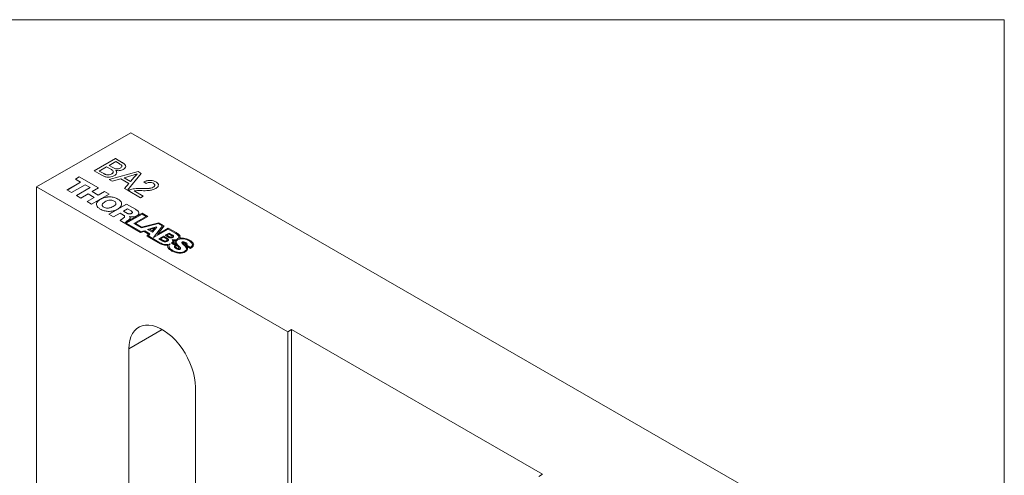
# Model space of a CAD drawing. Header units: inches. Extents: x 0.1 to 10.9, y 0 to 8.5.
# Tile 6 of 6: x 8.2 to 10.9, y 7.2 to 8.5. Entities that reach past the tile are written whole.
import ezdxf

# ---------------------------------------------------------------- set-up
doc = ezdxf.new("R2010")
doc.units = ezdxf.units.IN
doc.header["$MEASUREMENT"] = 0

msp = doc.modelspace()

# ---------------------------------------------------------------- linework, layer by layer
at = {"color": 7, "linetype": 'Continuous', "lineweight": 18}
for p, q in [((0.0622, 8.4506), (10.9445, 8.4506)), ((10.9445, 0.0356), (10.9445, 8.4506)), ((8.4839, 8.1318), (8.2187, 7.9787)), ((10.6052, 6.9072), (8.4839, 8.1318)), ((8.3804, 8.0242), (8.4405, 8.0588)), ((8.3805, 8.0241), (8.4405, 8.0588)), ((8.4413, 8.0504), (8.4228, 8.0397)), ((8.4405, 8.0588), (8.4606, 8.0473)), ((8.4405, 8.0588), (8.4606, 8.0472)), ((8.4405, 8.0588), (8.4405, 8.0588)), ((8.4514, 8.0446), (8.4413, 8.0504)), ((8.4606, 8.0472), (8.4606, 8.0473)), ((8.4007, 8.0125), (8.3804, 8.0242)), ((8.4159, 8.0357), (8.3951, 8.0237)), ((8.3951, 8.0237), (8.4077, 8.0164)), ((8.3951, 8.0236), (8.3951, 8.0237)), ((8.3951, 8.0236), (8.4077, 8.0163)), ((8.4077, 8.0163), (8.4077, 8.0164)), ((8.4275, 8.029), (8.4159, 8.0357)), ((8.4228, 8.0397), (8.4337, 8.0334)), ((8.4228, 8.0396), (8.4228, 8.0397)), ((8.4228, 8.0396), (8.4337, 8.0334)), ((8.4231, 7.9995), (8.5044, 8.022)), ((8.4232, 7.9995), (8.5044, 8.0219)), ((8.4301, 8.0154), (8.4301, 8.0155)), ((8.4337, 8.0334), (8.4337, 8.0334)), ((8.4408, 8.0301), (8.4408, 8.0302)), ((8.4416, 8.0252), (8.4416, 8.0253)), ((8.4543, 8.032), (8.4543, 8.0321)), ((8.5131, 8.017), (8.4742, 7.97)), ((8.5018, 8.0154), (8.5018, 8.0155)), ((8.5044, 8.022), (8.5131, 8.017)), ((8.5044, 8.0219), (8.5044, 8.022)), ((8.5044, 8.0219), (8.513, 8.0169)), ((8.3042, 7.9702), (8.3426, 7.9923)), ((8.3043, 7.9701), (8.3426, 7.9923)), ((8.3278, 8.0009), (8.3389, 8.0073)), ((8.3426, 7.9923), (8.3278, 8.0009)), ((8.3279, 8.0009), (8.3389, 8.0072)), ((8.3389, 8.0073), (8.3931, 7.976)), ((8.3389, 8.0072), (8.3389, 8.0073)), ((8.3389, 8.0072), (8.393, 7.976)), ((8.3426, 7.9923), (8.3426, 7.9923)), ((8.4126, 8.0139), (8.4126, 8.0139)), ((8.4313, 7.9948), (8.4231, 7.9995)), ((8.4558, 8.002), (8.4313, 7.9948)), ((8.4784, 7.9889), (8.4558, 8.002)), ((8.4871, 8.0112), (8.465, 8.0047)), ((8.465, 8.0047), (8.4831, 7.9942)), ((8.465, 8.0046), (8.465, 8.0047)), ((8.465, 8.0046), (8.4831, 7.9942)), ((8.466, 7.9748), (8.4784, 7.9889)), ((8.466, 7.9747), (8.4784, 7.9888)), ((8.4784, 7.9888), (8.4784, 7.9889)), ((8.4831, 7.9942), (8.4936, 8.0062)), ((8.4831, 7.9942), (8.4936, 8.0061)), ((8.4831, 7.9942), (8.4831, 7.9942)), ((8.4936, 8.0061), (8.4936, 8.0062)), ((8.5268, 7.9886), (8.5207, 7.993)), ((8.5545, 7.993), (8.5545, 7.993)), ((8.2187, 7.9787), (8.9258, 7.5705)), ((8.2187, 7.9787), (8.2187, 6.3456)), ((8.3172, 7.9627), (8.3042, 7.9702)), ((8.3556, 7.9849), (8.3172, 7.9627)), ((8.3306, 7.9549), (8.369, 7.9771)), ((8.3307, 7.9549), (8.369, 7.977)), ((8.369, 7.9771), (8.3556, 7.9849)), ((8.369, 7.977), (8.369, 7.9771)), ((8.3931, 7.976), (8.375, 7.9656)), ((8.375, 7.9656), (8.3921, 7.9558)), ((8.375, 7.9656), (8.3921, 7.9557)), ((8.375, 7.9656), (8.375, 7.9656)), ((8.3921, 7.9558), (8.4101, 7.9662)), ((8.3921, 7.9557), (8.4101, 7.9661)), ((8.4101, 7.9662), (8.423, 7.9587)), ((8.4101, 7.9661), (8.4101, 7.9662)), ((8.4101, 7.9661), (8.423, 7.9587)), ((8.4742, 7.97), (8.466, 7.9748)), ((8.5114, 7.9485), (8.4768, 7.9685)), ((8.4828, 7.9712), (8.4828, 7.9712)), ((8.4934, 7.9678), (8.5191, 7.953)), ((8.4934, 7.9677), (8.4934, 7.9678)), ((8.4934, 7.9677), (8.5191, 7.9529)), ((8.512, 7.9741), (8.512, 7.9742)), ((8.5472, 7.978), (8.5472, 7.9781)), ((8.3435, 7.9475), (8.3306, 7.9549)), ((8.3639, 7.9592), (8.3435, 7.9475)), ((8.3606, 7.9376), (8.381, 7.9494)), ((8.3735, 7.9301), (8.3606, 7.9376)), ((8.3607, 7.9376), (8.381, 7.9493)), ((8.381, 7.9494), (8.3639, 7.9592)), ((8.423, 7.9587), (8.3735, 7.9301)), ((8.381, 7.9493), (8.381, 7.9494)), ((8.3921, 7.9557), (8.3921, 7.9558)), ((8.3984, 7.9443), (8.3984, 7.9444)), ((8.4475, 7.9445), (8.4475, 7.9446)), ((8.5191, 7.953), (8.5114, 7.9485)), ((8.4081, 7.9218), (8.4081, 7.9219)), ((8.4225, 7.9019), (8.472, 7.9304)), ((8.4226, 7.9018), (8.472, 7.9304)), ((8.4343, 7.9236), (8.4343, 7.9237)), ((8.4535, 7.9048), (8.4355, 7.8944)), ((8.4633, 7.8991), (8.4535, 7.9048)), ((8.4747, 7.917), (8.4635, 7.9106)), ((8.4635, 7.9106), (8.4744, 7.9043)), ((8.4635, 7.9105), (8.4635, 7.9106)), ((8.4635, 7.9105), (8.4744, 7.9042)), ((8.5155, 7.9053), (8.4683, 7.8781)), ((8.5155, 7.9052), (8.4683, 7.878)), ((8.472, 7.9304), (8.4974, 7.9158)), ((8.472, 7.9304), (8.4974, 7.9157)), ((8.472, 7.9304), (8.472, 7.9304)), ((8.485, 7.9111), (8.4747, 7.917)), ((8.4974, 7.9157), (8.4974, 7.9158)), ((8.5323, 7.8956), (8.5155, 7.9053)), ((8.5155, 7.9052), (8.5155, 7.9053)), ((8.5323, 7.8956), (8.5155, 7.9052)), ((8.4355, 7.8944), (8.4225, 7.9019)), ((8.5117, 7.8504), (8.454, 7.8837)), ((8.4604, 7.889), (8.4604, 7.8891)), ((8.4683, 7.878), (8.4683, 7.8781)), ((8.471, 7.8766), (8.5157, 7.9024)), ((8.4744, 7.9042), (8.4744, 7.9043)), ((8.4806, 7.8951), (8.4805, 7.895)), ((8.4805, 7.8949), (8.4805, 7.895)), ((8.4862, 7.9041), (8.4862, 7.9042)), ((8.5273, 7.8957), (8.4928, 7.8757)), ((8.5273, 7.8956), (8.4928, 7.8757)), ((8.4971, 7.8753), (8.5323, 7.8956)), ((8.5628, 7.878), (8.5142, 7.8653)), ((8.5628, 7.8779), (8.5142, 7.8653)), ((8.5157, 7.9024), (8.5273, 7.8957)), ((8.5273, 7.8956), (8.5273, 7.8957)), ((8.5781, 7.8692), (8.5628, 7.878)), ((8.5628, 7.8779), (8.5628, 7.878)), ((8.578, 7.8691), (8.5628, 7.8779)), ((8.5123, 7.8528), (8.471, 7.8766)), ((8.471, 7.8765), (8.471, 7.8766)), ((8.5123, 7.8527), (8.471, 7.8765)), ((8.4928, 7.8757), (8.5142, 7.8633)), ((8.5142, 7.8653), (8.4971, 7.8753)), ((8.4971, 7.8752), (8.4971, 7.8753)), ((8.5142, 7.8653), (8.4971, 7.8752)), ((8.5117, 7.8504), (8.5219, 7.8529)), ((8.5233, 7.8551), (8.5123, 7.8527)), ((8.5233, 7.8551), (8.5123, 7.8528)), ((8.5123, 7.8527), (8.5123, 7.8528)), ((8.5142, 7.8633), (8.5618, 7.8758)), ((8.5142, 7.8653), (8.5142, 7.8653)), ((8.5219, 7.8529), (8.5339, 7.846)), ((8.5377, 7.8467), (8.5233, 7.8551)), ((8.5377, 7.8468), (8.5233, 7.8551)), ((8.5233, 7.8551), (8.5233, 7.8551)), ((8.5551, 7.866), (8.5314, 7.8591)), ((8.5447, 7.8514), (8.5314, 7.8591)), ((8.5551, 7.866), (8.5315, 7.859)), ((8.5512, 7.8629), (8.5369, 7.8587)), ((8.5369, 7.8587), (8.5438, 7.8547)), ((8.5369, 7.8586), (8.5369, 7.8587)), ((8.5369, 7.8586), (8.5438, 7.8546)), ((8.5438, 7.8547), (8.5512, 7.8629)), ((8.5438, 7.8546), (8.5512, 7.8628)), ((8.5438, 7.8546), (8.5438, 7.8547)), ((8.5569, 7.865), (8.5447, 7.8514)), ((8.5736, 7.8689), (8.5477, 7.8358)), ((8.5477, 7.8358), (8.5894, 7.8598)), ((8.5736, 7.8689), (8.5478, 7.8359)), ((8.5512, 7.8628), (8.5512, 7.8629)), ((8.5551, 7.866), (8.5569, 7.865)), ((8.5551, 7.866), (8.5569, 7.8649)), ((8.5551, 7.866), (8.5551, 7.866)), ((8.5587, 7.8448), (8.5781, 7.8692)), ((8.5895, 7.8626), (8.5587, 7.8448)), ((8.5895, 7.8625), (8.5587, 7.8447)), ((8.5618, 7.8758), (8.5736, 7.8689)), ((8.5736, 7.8689), (8.5736, 7.8689)), ((8.5894, 7.8598), (8.6103, 7.8478)), ((8.6114, 7.85), (8.5895, 7.8626)), ((8.5895, 7.8625), (8.5895, 7.8626)), ((8.6114, 7.8499), (8.5895, 7.8625)), ((8.6114, 7.8499), (8.6114, 7.85)), ((8.5339, 7.846), (8.5294, 7.8401)), ((8.5294, 7.8401), (8.5664, 7.8188)), ((8.5339, 7.8459), (8.5295, 7.8401)), ((8.5334, 7.8405), (8.5377, 7.8468)), ((8.5661, 7.8216), (8.5334, 7.8405)), ((8.5334, 7.8404), (8.5334, 7.8405)), ((8.5661, 7.8215), (8.5334, 7.8404)), ((8.5339, 7.8459), (8.5339, 7.846)), ((8.5587, 7.8447), (8.5587, 7.8448)), ((8.5756, 7.8396), (8.5631, 7.8324)), ((8.5746, 7.8258), (8.5631, 7.8324)), ((8.5756, 7.8395), (8.5632, 7.8324)), ((8.5661, 7.8215), (8.5661, 7.8216)), ((8.5755, 7.837), (8.5674, 7.8324)), ((8.5674, 7.8324), (8.5761, 7.8274)), ((8.5674, 7.8323), (8.5674, 7.8324)), ((8.5674, 7.8323), (8.5761, 7.8273)), ((8.5841, 7.832), (8.5755, 7.837)), ((8.5756, 7.8396), (8.5871, 7.833)), ((8.5756, 7.8395), (8.5756, 7.8396)), ((8.5756, 7.8395), (8.5871, 7.8329)), ((8.5761, 7.8273), (8.5761, 7.8274)), ((8.5807, 7.8426), (8.5916, 7.8488)), ((8.5911, 7.8366), (8.5807, 7.8426)), ((8.5808, 7.8426), (8.5916, 7.8488)), ((8.5846, 7.827), (8.5846, 7.827)), ((8.5915, 7.8462), (8.5852, 7.8426)), ((8.5852, 7.8426), (8.5925, 7.8384)), ((8.5852, 7.8425), (8.5852, 7.8426)), ((8.5852, 7.8425), (8.5925, 7.8383)), ((8.5871, 7.8329), (8.5871, 7.833)), ((8.5987, 7.842), (8.5915, 7.8462)), ((8.5916, 7.8488), (8.6019, 7.8429)), ((8.5916, 7.8488), (8.6019, 7.8428)), ((8.5916, 7.8488), (8.5916, 7.8488)), ((8.5925, 7.8383), (8.5925, 7.8384)), ((8.5994, 7.8379), (8.5994, 7.838)), ((8.6019, 7.8428), (8.6019, 7.8429)), ((8.605, 7.8277), (8.605, 7.8278)), ((8.6052, 7.8252), (8.605, 7.8277)), ((8.6118, 7.8284), (8.6118, 7.8285)), ((8.6153, 7.8319), (8.6153, 7.832)), ((8.6216, 7.8336), (8.6216, 7.8337)), ((8.6288, 7.8233), (8.6288, 7.8234)), ((8.6383, 7.8222), (8.6383, 7.8223)), ((8.65, 7.8281), (8.65, 7.8282)), ((8.5888, 7.8148), (8.5888, 7.8149)), ((8.5986, 7.8203), (8.6098, 7.8139)), ((8.6011, 7.7998), (8.6011, 7.7999)), ((8.6135, 7.8142), (8.6022, 7.8207)), ((8.6022, 7.8206), (8.6022, 7.8207)), ((8.6135, 7.8141), (8.6022, 7.8206)), ((8.6098, 7.8138), (8.6098, 7.8139)), ((8.6119, 7.8077), (8.6119, 7.8078)), ((8.6135, 7.8141), (8.6135, 7.8142)), ((8.6166, 7.8146), (8.6166, 7.8147)), ((8.6198, 7.805), (8.6198, 7.8051)), ((8.636, 7.8154), (8.636, 7.8155)), ((8.636, 7.7975), (8.636, 7.7976)), ((8.6377, 7.8166), (8.6377, 7.8166)), ((8.6382, 7.8134), (8.6518, 7.8055)), ((8.6382, 7.8133), (8.6382, 7.8134)), ((8.6384, 7.813), (8.6384, 7.8131)), ((8.6517, 7.8083), (8.6401, 7.8151)), ((8.6401, 7.815), (8.6401, 7.8151)), ((8.6517, 7.8083), (8.6401, 7.815)), ((8.6517, 7.8083), (8.6517, 7.8083)), ((8.4786, 7.5225), (8.5723, 7.5766)), ((8.9258, 7.5705), (8.9364, 7.5766)), ((8.9364, 7.5766), (9.6435, 7.1684)), ((8.9364, 7.5766), (8.9364, 5.9436)), ((8.9258, 7.5705), (8.9258, 5.9374)), ((8.4786, 6.5018), (8.4786, 7.5225)), ((8.6659, 6.3937), (8.6659, 7.4143)), ((9.6435, 7.1684), (9.6329, 7.1623))]:
    msp.add_line(p, q, dxfattribs=at)
at = {"color": 7, "linetype": 'Continuous', "lineweight": 18, "flags": 128}
msp.add_lwpolyline([(8.4786, 7.5225), (8.4792, 7.5347), (8.4811, 7.546), (8.4842, 7.5562), (8.4885, 7.5653), (8.494, 7.5731), (8.5005, 7.5794), (8.508, 7.5842), (8.5163, 7.5875), (8.5254, 7.5892), (8.5351, 7.5892), (8.5454, 7.5876), (8.556, 7.5844), (8.5668, 7.5796), (8.5777, 7.5733), (8.5885, 7.5656), (8.5991, 7.5566), (8.6094, 7.5463), (8.6191, 7.5351), (8.6282, 7.5229), (8.6366, 7.51), (8.644, 7.4965), (8.6505, 7.4827), (8.656, 7.4686), (8.6603, 7.4546), (8.6634, 7.4407), (8.6653, 7.4273), (8.6659, 7.4143)], dxfattribs=at)
at = {"color": 7, "linetype": 'Continuous', "lineweight": 18}
for points, knots in [([(8.4543, 8.0321), (8.4553, 8.0328), (8.4574, 8.0341), (8.4592, 8.0368), (8.4586, 8.0398), (8.4552, 8.0423), (8.4526, 8.0438), (8.4514, 8.0446)], [0, 0, 0, 0, 0.187011, 0.373632, 0.558992, 0.779126, 1, 1, 1, 1]), ([(8.4606, 8.0473), (8.463, 8.0458), (8.4678, 8.0428), (8.4703, 8.037), (8.4679, 8.0318), (8.4644, 8.0293), (8.4627, 8.0281)], [0, 0, 0, 0, 0.280896, 0.559264, 0.779627, 1, 1, 1, 1]), ([(8.4606, 8.0472), (8.4631, 8.0457), (8.468, 8.0427), (8.469, 8.0386), (8.4695, 8.0366)], [0, 0, 0, 0, 0.503349, 1, 1, 1, 1]), ([(8.4077, 8.0164), (8.4086, 8.0159), (8.4101, 8.015), (8.4118, 8.0143), (8.4126, 8.0139)], [0, 0, 0, 0, 0.560124, 1, 1, 1, 1]), ([(8.4077, 8.0163), (8.4086, 8.0158), (8.4101, 8.0149), (8.4118, 8.0142), (8.4126, 8.0139)], [0, 0, 0, 0, 0.560124, 1, 1, 1, 1]), ([(8.4126, 8.0139), (8.4142, 8.0134), (8.4174, 8.0124), (8.4242, 8.0127), (8.4279, 8.0144), (8.4301, 8.0155)], [0, 0, 0, 0, 0.280848, 0.560676, 1, 1, 1, 1]), ([(8.4343, 8.0234), (8.4335, 8.0245), (8.4317, 8.0266), (8.4289, 8.0282), (8.4275, 8.029)], [0, 0, 0, 0, 0.498944, 1, 1, 1, 1]), ([(8.4301, 8.0154), (8.4319, 8.0165), (8.4347, 8.0185), (8.4344, 8.021), (8.4343, 8.022)], [0, 0, 0, 0, 0.598175, 1, 1, 1, 1]), ([(8.4301, 8.0155), (8.4319, 8.0166), (8.4347, 8.0186), (8.4344, 8.021), (8.4343, 8.022)], [0, 0, 0, 0, 0.598175, 1, 1, 1, 1]), ([(8.4337, 8.0334), (8.4349, 8.0327), (8.437, 8.0314), (8.4396, 8.0305), (8.4408, 8.0301)], [0, 0, 0, 0, 0.560403, 1, 1, 1, 1]), ([(8.4337, 8.0334), (8.4349, 8.0327), (8.437, 8.0315), (8.4396, 8.0306), (8.4408, 8.0302)], [0, 0, 0, 0, 0.560403, 1, 1, 1, 1]), ([(8.4416, 8.0253), (8.4426, 8.024), (8.4446, 8.0213), (8.4441, 8.0171), (8.4417, 8.0135), (8.439, 8.0118), (8.4377, 8.011)], [0, 0, 0, 0, 0.279952, 0.559445, 0.779562, 1, 1, 1, 1]), ([(8.4408, 8.0302), (8.4421, 8.0299), (8.4447, 8.0294), (8.4498, 8.0299), (8.4526, 8.0312), (8.4543, 8.0321)], [0, 0, 0, 0, 0.280189, 0.560236, 1, 1, 1, 1]), ([(8.4408, 8.0301), (8.4421, 8.0298), (8.4447, 8.0293), (8.4498, 8.0298), (8.4526, 8.0312), (8.4543, 8.032)], [0, 0, 0, 0, 0.280189, 0.560236, 1, 1, 1, 1]), ([(8.4627, 8.0281), (8.4611, 8.0273), (8.4578, 8.0257), (8.4503, 8.0243), (8.4449, 8.0249), (8.4416, 8.0253)], [0, 0, 0, 0, 0.280584, 0.56121, 1, 1, 1, 1]), ([(8.4416, 8.0252), (8.4428, 8.0239), (8.4443, 8.0222), (8.444, 8.0204), (8.4439, 8.02)], [0, 0, 0, 0, 0.8000755, 1, 1, 1, 1]), ([(8.4543, 8.032), (8.4553, 8.0327), (8.4573, 8.0341), (8.459, 8.0359), (8.4588, 8.0369), (8.4588, 8.037)], [0, 0, 0, 0, 0.473864, 0.946739, 1, 1, 1, 1]), ([(8.5018, 8.0155), (8.4991, 8.0147), (8.4942, 8.0132), (8.4893, 8.0118), (8.4871, 8.0112)], [0, 0, 0, 0, 0.56, 1, 1, 1, 1]), ([(8.4936, 8.0062), (8.4952, 8.0079), (8.4979, 8.011), (8.5006, 8.0141), (8.5018, 8.0155)], [0, 0, 0, 0, 0.5600005, 1, 1, 1, 1]), ([(8.4377, 8.011), (8.4357, 8.01), (8.4317, 8.008), (8.4241, 8.0064), (8.4155, 8.0064), (8.4075, 8.0088), (8.4029, 8.0112), (8.4007, 8.0125)], [0, 0, 0, 0, 0.186861, 0.373663, 0.559558, 0.779367, 1, 1, 1, 1]), ([(8.4126, 8.0139), (8.4142, 8.0133), (8.4174, 8.0123), (8.4242, 8.0126), (8.4279, 8.0144), (8.4301, 8.0154)], [0, 0, 0, 0, 0.280848, 0.560676, 1, 1, 1, 1]), ([(8.4936, 8.0061), (8.4952, 8.0079), (8.4979, 8.0109), (8.5006, 8.014), (8.5018, 8.0154)], [0, 0, 0, 0, 0.5600005, 1, 1, 1, 1]), ([(8.5207, 7.993), (8.5235, 7.9942), (8.5292, 7.9967), (8.5393, 7.9978), (8.5482, 7.9962), (8.5524, 7.9941), (8.5545, 7.993)], [0, 0, 0, 0, 0.280621, 0.55951, 0.779412, 1, 1, 1, 1]), ([(8.5207, 7.9929), (8.5235, 7.9942), (8.5292, 7.9966), (8.5393, 7.9977), (8.5482, 7.9961), (8.5524, 7.994), (8.5545, 7.993)], [0, 0, 0, 0, 0.280621, 0.55951, 0.779412, 1, 1, 1, 1]), ([(8.5475, 7.9891), (8.5457, 7.9899), (8.5423, 7.9915), (8.5359, 7.9918), (8.5307, 7.9905), (8.5281, 7.9892), (8.5268, 7.9886)], [0, 0, 0, 0, 0.279693, 0.558543, 0.778998, 1, 1, 1, 1]), ([(8.5472, 7.9781), (8.5485, 7.979), (8.551, 7.9808), (8.5518, 7.9841), (8.5505, 7.987), (8.5485, 7.9884), (8.5475, 7.9891)], [0, 0, 0, 0, 0.279838, 0.559544, 0.779524, 1, 1, 1, 1]), ([(8.5545, 7.993), (8.5568, 7.9915), (8.5612, 7.9884), (8.5621, 7.9826), (8.5595, 7.9777), (8.5559, 7.9753), (8.5542, 7.9741)], [0, 0, 0, 0, 0.279946, 0.558919, 0.77929, 1, 1, 1, 1]), ([(8.5545, 7.993), (8.557, 7.9914), (8.5603, 7.9894), (8.5606, 7.9868), (8.5607, 7.9861)], [0, 0, 0, 0, 0.754857, 1, 1, 1, 1]), ([(8.4768, 7.9685), (8.4778, 7.9691), (8.4796, 7.9702), (8.4818, 7.9709), (8.4828, 7.9712)], [0, 0, 0, 0, 0.559866, 1, 1, 1, 1]), ([(8.4768, 7.9685), (8.4778, 7.969), (8.4796, 7.9701), (8.4818, 7.9708), (8.4828, 7.9712)], [0, 0, 0, 0, 0.559866, 1, 1, 1, 1]), ([(8.4828, 7.9712), (8.4853, 7.9719), (8.4904, 7.9733), (8.5003, 7.9744), (8.5075, 7.9743), (8.512, 7.9742)], [0, 0, 0, 0, 0.279898, 0.559891, 1, 1, 1, 1]), ([(8.4828, 7.9712), (8.4853, 7.9718), (8.4904, 7.9732), (8.5003, 7.9744), (8.5075, 7.9742), (8.512, 7.9741)], [0, 0, 0, 0, 0.279898, 0.559891, 1, 1, 1, 1]), ([(8.5149, 7.9683), (8.5109, 7.9684), (8.5037, 7.9687), (8.4965, 7.9681), (8.4934, 7.9678)], [0, 0, 0, 0, 0.560664, 1, 1, 1, 1]), ([(8.512, 7.9742), (8.5154, 7.9742), (8.5223, 7.9741), (8.5318, 7.9744), (8.5406, 7.9753), (8.545, 7.9771), (8.5472, 7.9781)], [0, 0, 0, 0, 0.2805458, 0.5609978, 0.7809229, 1, 1, 1, 1]), ([(8.512, 7.9741), (8.5154, 7.9741), (8.5223, 7.9741), (8.5318, 7.9743), (8.5406, 7.9752), (8.545, 7.9771), (8.5472, 7.978)], [0, 0, 0, 0, 0.2805458, 0.5609978, 0.7809229, 1, 1, 1, 1]), ([(8.5542, 7.9741), (8.5511, 7.9727), (8.5449, 7.9699), (8.531, 7.9682), (8.521, 7.9682), (8.5149, 7.9683)], [0, 0, 0, 0, 0.2791377, 0.5591356, 1, 1, 1, 1]), ([(8.5472, 7.978), (8.5485, 7.9789), (8.5509, 7.9804), (8.5511, 7.9825), (8.5512, 7.9833)], [0, 0, 0, 0, 0.576543, 1, 1, 1, 1]), ([(8.398, 7.916), (8.3956, 7.9176), (8.3909, 7.9208), (8.3874, 7.9265), (8.3872, 7.9326), (8.3907, 7.939), (8.3958, 7.9426), (8.3984, 7.9444)], [0, 0, 0, 0, 0.204508, 0.38796, 0.56363, 0.774512, 1, 1, 1, 1]), ([(8.3877, 7.932), (8.3877, 7.9321), (8.3876, 7.9343), (8.391, 7.9389), (8.3959, 7.9425), (8.3984, 7.9443)], [0, 0, 0, 0, 0.0075238, 0.4871521, 1, 1, 1, 1]), ([(8.3984, 7.9444), (8.4025, 7.9463), (8.4105, 7.9499), (8.4247, 7.9512), (8.4377, 7.9493), (8.4441, 7.9463), (8.4475, 7.9446)], [0, 0, 0, 0, 0.2841554, 0.5486617, 0.7613659, 1, 1, 1, 1]), ([(8.3984, 7.9443), (8.4025, 7.9462), (8.4105, 7.9498), (8.4247, 7.9512), (8.4377, 7.9493), (8.4441, 7.9462), (8.4475, 7.9445)], [0, 0, 0, 0, 0.2841554, 0.5486617, 0.7613659, 1, 1, 1, 1]), ([(8.4112, 7.937), (8.4093, 7.9358), (8.4057, 7.9334), (8.4033, 7.9295), (8.4035, 7.9263), (8.405, 7.9239), (8.407, 7.9226), (8.4081, 7.9219)], [0, 0, 0, 0, 0.289123, 0.558793, 0.695872, 0.838864, 1, 1, 1, 1]), ([(8.4375, 7.9388), (8.4359, 7.9396), (8.433, 7.941), (8.4275, 7.9417), (8.4218, 7.9412), (8.4162, 7.9396), (8.4129, 7.9379), (8.4112, 7.937)], [0, 0, 0, 0, 0.200879, 0.378022, 0.553533, 0.77136, 1, 1, 1, 1]), ([(8.4343, 7.9237), (8.4362, 7.9249), (8.4398, 7.9273), (8.4423, 7.9309), (8.442, 7.9329), (8.4419, 7.9333)], [0, 0, 0, 0, 0.456122, 0.881508, 1, 1, 1, 1]), ([(8.4343, 7.9236), (8.4362, 7.9248), (8.4398, 7.9273), (8.4423, 7.9308), (8.442, 7.9328), (8.4419, 7.9332)], [0, 0, 0, 0, 0.456122, 0.881508, 1, 1, 1, 1]), ([(8.4418, 7.9343), (8.4414, 7.9351), (8.4406, 7.9368), (8.4385, 7.9381), (8.4375, 7.9388)], [0, 0, 0, 0, 0.470153, 1, 1, 1, 1]), ([(8.4475, 7.9446), (8.4499, 7.943), (8.4546, 7.9399), (8.4582, 7.9341), (8.4584, 7.928), (8.4549, 7.9216), (8.4498, 7.918), (8.4472, 7.9162)], [0, 0, 0, 0, 0.204471, 0.387871, 0.56351, 0.774416, 1, 1, 1, 1]), ([(8.4475, 7.9445), (8.4499, 7.9429), (8.4545, 7.9398), (8.4579, 7.9349), (8.4578, 7.9321), (8.4578, 7.9312)], [0, 0, 0, 0, 0.432794, 0.820988, 1, 1, 1, 1]), ([(8.4472, 7.9162), (8.4431, 7.9143), (8.4351, 7.9107), (8.4208, 7.9093), (8.4078, 7.9113), (8.4014, 7.9144), (8.398, 7.916)], [0, 0, 0, 0, 0.284039, 0.548541, 0.761303, 1, 1, 1, 1]), ([(8.4035, 7.9283), (8.4035, 7.9277), (8.4035, 7.9261), (8.405, 7.9238), (8.407, 7.9225), (8.4081, 7.9218)], [0, 0, 0, 0, 0.2840233, 0.6206557, 1, 1, 1, 1]), ([(8.4081, 7.9219), (8.4096, 7.9211), (8.4125, 7.9197), (8.4181, 7.919), (8.4237, 7.9195), (8.4293, 7.9211), (8.4326, 7.9228), (8.4343, 7.9237)], [0, 0, 0, 0, 0.2008908, 0.3780365, 0.5535498, 0.7713747, 1, 1, 1, 1]), ([(8.4081, 7.9218), (8.4096, 7.921), (8.4125, 7.9196), (8.4181, 7.9189), (8.4237, 7.9194), (8.4293, 7.921), (8.4326, 7.9227), (8.4343, 7.9236)], [0, 0, 0, 0, 0.2008908, 0.3780365, 0.5535498, 0.7713747, 1, 1, 1, 1]), ([(8.4862, 7.9042), (8.4868, 7.9046), (8.4879, 7.9053), (8.4885, 7.9067), (8.4883, 7.9082), (8.4871, 7.9097), (8.4857, 7.9106), (8.485, 7.9111)], [0, 0, 0, 0, 0.197029, 0.371432, 0.543408, 0.760308, 1, 1, 1, 1]), ([(8.4862, 7.9041), (8.4868, 7.9045), (8.4878, 7.9053), (8.4885, 7.9065), (8.4883, 7.9072), (8.4883, 7.9075)], [0, 0, 0, 0, 0.413145, 0.778844, 1, 1, 1, 1]), ([(8.4974, 7.9158), (8.4996, 7.9143), (8.504, 7.9114), (8.5067, 7.9068), (8.5063, 7.903), (8.5045, 7.9001), (8.5021, 7.8986), (8.5008, 7.8977)], [0, 0, 0, 0, 0.288451, 0.557374, 0.694678, 0.838281, 1, 1, 1, 1]), ([(8.4974, 7.9157), (8.4996, 7.9142), (8.5038, 7.9114), (8.5066, 7.9075), (8.5064, 7.9056), (8.5064, 7.9055)], [0, 0, 0, 0, 0.50385, 0.973591, 1, 1, 1, 1]), ([(8.454, 7.8837), (8.4544, 7.8842), (8.4552, 7.8855), (8.4576, 7.8872), (8.4594, 7.8884), (8.4604, 7.8891)], [0, 0, 0, 0, 0.264101, 0.593094, 1, 1, 1, 1]), ([(8.454, 7.8836), (8.4544, 7.8842), (8.4552, 7.8854), (8.4576, 7.8871), (8.4594, 7.8883), (8.4604, 7.889)], [0, 0, 0, 0, 0.264101, 0.593094, 1, 1, 1, 1]), ([(8.4604, 7.8891), (8.4616, 7.8899), (8.4637, 7.8914), (8.4658, 7.8935), (8.4664, 7.8952), (8.4662, 7.8966), (8.4652, 7.8979), (8.464, 7.8987), (8.4633, 7.8991)], [0, 0, 0, 0, 0.263917, 0.506462, 0.619, 0.731592, 0.854415, 1, 1, 1, 1]), ([(8.4604, 7.889), (8.4616, 7.8898), (8.4637, 7.8913), (8.4657, 7.8934), (8.4664, 7.895), (8.4662, 7.8956), (8.4662, 7.8959)], [0, 0, 0, 0, 0.386582, 0.741858, 0.906702, 1, 1, 1, 1]), ([(8.4759, 7.884), (8.4753, 7.8836), (8.4739, 7.8826), (8.4712, 7.8807), (8.4694, 7.8791), (8.4683, 7.8781)], [0, 0, 0, 0, 0.210442, 0.508031, 1, 1, 1, 1]), ([(8.4744, 7.9043), (8.4751, 7.9039), (8.4764, 7.9033), (8.4787, 7.9027), (8.4812, 7.9025), (8.4839, 7.9031), (8.4854, 7.9038), (8.4862, 7.9042)], [0, 0, 0, 0, 0.211129, 0.392706, 0.559913, 0.763436, 1, 1, 1, 1]), ([(8.4744, 7.9042), (8.4751, 7.9039), (8.4764, 7.9032), (8.4787, 7.9026), (8.4812, 7.9025), (8.4839, 7.903), (8.4854, 7.9037), (8.4862, 7.9041)], [0, 0, 0, 0, 0.211129, 0.392706, 0.559913, 0.763436, 1, 1, 1, 1]), ([(8.4805, 7.895), (8.4812, 7.8939), (8.4827, 7.8918), (8.4808, 7.8877), (8.4777, 7.8854), (8.4759, 7.884)], [0, 0, 0, 0, 0.280107, 0.555764, 1, 1, 1, 1]), ([(8.4805, 7.8949), (8.4814, 7.8938), (8.4825, 7.8926), (8.482, 7.8913), (8.4819, 7.8912)], [0, 0, 0, 0, 0.87071, 1, 1, 1, 1]), ([(8.5008, 7.8977), (8.4992, 7.8969), (8.4961, 7.8954), (8.4906, 7.8943), (8.4853, 7.8941), (8.4822, 7.8947), (8.4806, 7.8951)], [0, 0, 0, 0, 0.282913, 0.557634, 0.773566, 1, 1, 1, 1]), ([(8.6228, 7.8405), (8.6228, 7.8405), (8.6226, 7.8421), (8.6183, 7.8455), (8.614, 7.8483), (8.6114, 7.85)], [0, 0, 0, 0, 0.015634, 0.402349, 1, 1, 1, 1]), ([(8.6228, 7.8405), (8.6228, 7.8405), (8.6226, 7.842), (8.6183, 7.8454), (8.614, 7.8482), (8.6114, 7.8499)], [0, 0, 0, 0, 0.0087762, 0.3981854, 1, 1, 1, 1]), ([(8.5948, 7.8183), (8.5931, 7.8177), (8.5897, 7.8164), (8.5838, 7.816), (8.5778, 7.8167), (8.5717, 7.8186), (8.568, 7.8206), (8.5661, 7.8216)], [0, 0, 0, 0, 0.192428, 0.364898, 0.537621, 0.757448, 1, 1, 1, 1]), ([(8.5948, 7.8182), (8.5931, 7.8176), (8.5897, 7.8163), (8.5838, 7.8159), (8.5778, 7.8166), (8.5717, 7.8186), (8.568, 7.8205), (8.5661, 7.8215)], [0, 0, 0, 0, 0.192428, 0.364898, 0.537621, 0.757448, 1, 1, 1, 1]), ([(8.5869, 7.8258), (8.5861, 7.8254), (8.5845, 7.8247), (8.5818, 7.8242), (8.5791, 7.8242), (8.5766, 7.8248), (8.5753, 7.8254), (8.5746, 7.8258)], [0, 0, 0, 0, 0.237889, 0.435826, 0.615004, 0.814865, 1, 1, 1, 1]), ([(8.5761, 7.8274), (8.5767, 7.8271), (8.578, 7.8264), (8.5801, 7.8261), (8.5819, 7.8261), (8.5834, 7.8264), (8.5842, 7.8268), (8.5846, 7.827)], [0, 0, 0, 0, 0.2554031, 0.5239992, 0.6685054, 0.8229474, 1, 1, 1, 1]), ([(8.5761, 7.8273), (8.5767, 7.827), (8.578, 7.8264), (8.5801, 7.826), (8.5819, 7.826), (8.5834, 7.8263), (8.5842, 7.8267), (8.5846, 7.827)], [0, 0, 0, 0, 0.2554031, 0.5239992, 0.6685054, 0.8229474, 1, 1, 1, 1]), ([(8.5846, 7.827), (8.5851, 7.8273), (8.586, 7.8279), (8.5865, 7.829), (8.5864, 7.8301), (8.5855, 7.8311), (8.5846, 7.8317), (8.5841, 7.832)], [0, 0, 0, 0, 0.219171, 0.402032, 0.573212, 0.780589, 1, 1, 1, 1]), ([(8.5846, 7.827), (8.5851, 7.8273), (8.586, 7.8278), (8.5865, 7.8288), (8.5864, 7.8294), (8.5863, 7.8297)], [0, 0, 0, 0, 0.408611, 0.749528, 1, 1, 1, 1]), ([(8.5871, 7.833), (8.5879, 7.8324), (8.5895, 7.8314), (8.5901, 7.8296), (8.5896, 7.8281), (8.5886, 7.8269), (8.5875, 7.8262), (8.5869, 7.8258)], [0, 0, 0, 0, 0.258004, 0.507896, 0.648867, 0.809076, 1, 1, 1, 1]), ([(8.5871, 7.8329), (8.5879, 7.8324), (8.5894, 7.8313), (8.5902, 7.8298), (8.5899, 7.829), (8.5898, 7.8289)], [0, 0, 0, 0, 0.469309, 0.923862, 1, 1, 1, 1]), ([(8.602, 7.8366), (8.6012, 7.8362), (8.5999, 7.8355), (8.5975, 7.8351), (8.5951, 7.8352), (8.5929, 7.8357), (8.5917, 7.8363), (8.5911, 7.8366)], [0, 0, 0, 0, 0.233634, 0.429534, 0.609083, 0.811503, 1, 1, 1, 1]), ([(8.5925, 7.8384), (8.593, 7.8381), (8.594, 7.8376), (8.5958, 7.8372), (8.5972, 7.8373), (8.5984, 7.8375), (8.599, 7.8378), (8.5994, 7.838)], [0, 0, 0, 0, 0.2631781, 0.5362228, 0.6796343, 0.8298666, 1, 1, 1, 1]), ([(8.5925, 7.8383), (8.593, 7.838), (8.594, 7.8375), (8.5958, 7.8372), (8.5972, 7.8372), (8.5984, 7.8374), (8.599, 7.8377), (8.5994, 7.8379)], [0, 0, 0, 0, 0.2631781, 0.5362228, 0.6796343, 0.8298666, 1, 1, 1, 1]), ([(8.6004, 7.8302), (8.6011, 7.8293), (8.6025, 7.8275), (8.6024, 7.8247), (8.601, 7.8222), (8.5995, 7.821), (8.5986, 7.8203)], [0, 0, 0, 0, 0.285153, 0.557728, 0.774206, 1, 1, 1, 1]), ([(8.6021, 7.8264), (8.6022, 7.8258), (8.6023, 7.8243), (8.601, 7.8222), (8.5994, 7.8209), (8.5986, 7.8203)], [0, 0, 0, 0, 0.30105, 0.643164, 1, 1, 1, 1]), ([(8.5994, 7.838), (8.5997, 7.8382), (8.6004, 7.8387), (8.6008, 7.8395), (8.6006, 7.8404), (8.5999, 7.8412), (8.5991, 7.8417), (8.5987, 7.842)], [0, 0, 0, 0, 0.210866, 0.389596, 0.561335, 0.77364, 1, 1, 1, 1]), ([(8.5994, 7.8379), (8.5997, 7.8381), (8.6004, 7.8386), (8.6008, 7.8393), (8.6007, 7.8397), (8.6006, 7.8398)], [0, 0, 0, 0, 0.448125, 0.827957, 1, 1, 1, 1]), ([(8.6153, 7.832), (8.6141, 7.8314), (8.6118, 7.8303), (8.6065, 7.8295), (8.6027, 7.8299), (8.6004, 7.8302)], [0, 0, 0, 0, 0.2846634, 0.5591516, 1, 1, 1, 1]), ([(8.6153, 7.8319), (8.6141, 7.8313), (8.6118, 7.8302), (8.6065, 7.8294), (8.6027, 7.8298), (8.6004, 7.8301)], [0, 0, 0, 0, 0.2846634, 0.5591516, 1, 1, 1, 1]), ([(8.6019, 7.8429), (8.6027, 7.8424), (8.6041, 7.8414), (8.6047, 7.8399), (8.6043, 7.8386), (8.6034, 7.8375), (8.6025, 7.8369), (8.602, 7.8366)], [0, 0, 0, 0, 0.262638, 0.514536, 0.654613, 0.812515, 1, 1, 1, 1]), ([(8.6019, 7.8428), (8.6026, 7.8423), (8.604, 7.8414), (8.6047, 7.84), (8.6045, 7.8392), (8.6044, 7.8391)], [0, 0, 0, 0, 0.458145, 0.897555, 1, 1, 1, 1]), ([(8.6022, 7.8207), (8.603, 7.8213), (8.6046, 7.8225), (8.6055, 7.825), (8.6052, 7.8268), (8.605, 7.8278)], [0, 0, 0, 0, 0.301019, 0.598638, 1, 1, 1, 1]), ([(8.605, 7.8278), (8.6062, 7.8278), (8.6086, 7.8277), (8.6108, 7.8282), (8.6118, 7.8285)], [0, 0, 0, 0, 0.531692, 1, 1, 1, 1]), ([(8.6085, 7.8235), (8.6084, 7.823), (8.6079, 7.8203), (8.6101, 7.8178), (8.6119, 7.8158)], [0, 0, 0, 0, 0.205759, 1, 1, 1, 1]), ([(8.6118, 7.8285), (8.6104, 7.8276), (8.6089, 7.8266), (8.6087, 7.8253), (8.6087, 7.8253)], [0, 0, 0, 0, 0.938624, 1, 1, 1, 1]), ([(8.6118, 7.8284), (8.6104, 7.8275), (8.6089, 7.8265), (8.6088, 7.8253), (8.6088, 7.8253)], [0, 0, 0, 0, 0.9596809, 1, 1, 1, 1]), ([(8.6103, 7.8478), (8.6122, 7.8466), (8.6159, 7.8444), (8.6191, 7.841), (8.62, 7.8382), (8.6197, 7.836), (8.6182, 7.8338), (8.6163, 7.8326), (8.6153, 7.832)], [0, 0, 0, 0, 0.259613, 0.504294, 0.619495, 0.734392, 0.857507, 1, 1, 1, 1]), ([(8.6166, 7.8146), (8.6154, 7.816), (8.6131, 7.8186), (8.6114, 7.8218), (8.6117, 7.8235), (8.6118, 7.8238)], [0, 0, 0, 0, 0.472257, 0.924936, 1, 1, 1, 1]), ([(8.6166, 7.8147), (8.6154, 7.816), (8.613, 7.8187), (8.6114, 7.8224), (8.6119, 7.8254), (8.6134, 7.8277), (8.6154, 7.829), (8.6164, 7.8297)], [0, 0, 0, 0, 0.281262, 0.550865, 0.689312, 0.834742, 1, 1, 1, 1]), ([(8.6197, 7.8372), (8.6197, 7.8368), (8.6196, 7.8357), (8.6181, 7.8338), (8.6163, 7.8326), (8.6153, 7.8319)], [0, 0, 0, 0, 0.198679, 0.570109, 1, 1, 1, 1]), ([(8.6164, 7.8297), (8.6176, 7.8303), (8.62, 7.8315), (8.6256, 7.8327), (8.6331, 7.8325), (8.6414, 7.8304), (8.6459, 7.8281), (8.6482, 7.827)], [0, 0, 0, 0, 0.134679, 0.257286, 0.494977, 0.745543, 1, 1, 1, 1]), ([(8.6216, 7.8337), (8.6223, 7.8347), (8.6235, 7.8364), (8.6231, 7.8381), (8.623, 7.8387)], [0, 0, 0, 0, 0.623394, 1, 1, 1, 1]), ([(8.65, 7.8282), (8.6471, 7.8297), (8.6418, 7.8323), (8.6333, 7.834), (8.6267, 7.8343), (8.6232, 7.8339), (8.6216, 7.8337)], [0, 0, 0, 0, 0.370413, 0.659867, 0.84661, 1, 1, 1, 1]), ([(8.65, 7.8281), (8.6471, 7.8296), (8.6418, 7.8323), (8.6333, 7.834), (8.6267, 7.8342), (8.6232, 7.8338), (8.6216, 7.8336)], [0, 0, 0, 0, 0.370413, 0.659867, 0.84661, 1, 1, 1, 1]), ([(8.6288, 7.8234), (8.6285, 7.8231), (8.6278, 7.8226), (8.6277, 7.8209), (8.6294, 7.8187), (8.6325, 7.8158), (8.6347, 7.8137), (8.6359, 7.8125)], [0, 0, 0, 0, 0.08026, 0.164102, 0.382402, 0.670408, 1, 1, 1, 1]), ([(8.6288, 7.8233), (8.6284, 7.823), (8.6279, 7.8227), (8.6279, 7.8222), (8.6279, 7.822)], [0, 0, 0, 0, 0.69322, 1, 1, 1, 1]), ([(8.6383, 7.8223), (8.6368, 7.823), (8.6348, 7.8241), (8.6316, 7.8242), (8.6299, 7.8239), (8.6292, 7.8236), (8.6288, 7.8234)], [0, 0, 0, 0, 0.508339, 0.744846, 0.865693, 1, 1, 1, 1]), ([(8.6383, 7.8222), (8.6368, 7.8229), (8.6348, 7.824), (8.6316, 7.8242), (8.6299, 7.8238), (8.6292, 7.8235), (8.6288, 7.8233)], [0, 0, 0, 0, 0.508339, 0.744846, 0.865693, 1, 1, 1, 1]), ([(8.636, 7.8155), (8.635, 7.8164), (8.6334, 7.8179), (8.6317, 7.8196), (8.6309, 7.8206), (8.6307, 7.8211), (8.6308, 7.8216), (8.6311, 7.8218), (8.6312, 7.8219)], [0, 0, 0, 0, 0.449122, 0.734077, 0.826997, 0.895061, 0.948104, 1, 1, 1, 1]), ([(8.6312, 7.8219), (8.6313, 7.8219), (8.6313, 7.8219), (8.6314, 7.8219), (8.6317, 7.8219), (8.6324, 7.8218), (8.634, 7.8212), (8.6353, 7.8206), (8.6362, 7.8201)], [0, 0, 0, 0, 0.01741, 0.036526, 0.058712, 0.147402, 0.41052, 1, 1, 1, 1]), ([(8.6401, 7.8151), (8.6406, 7.8153), (8.6414, 7.8159), (8.6422, 7.8168), (8.6424, 7.8178), (8.6421, 7.8191), (8.6407, 7.8207), (8.6391, 7.8218), (8.6383, 7.8223)], [0, 0, 0, 0, 0.13742, 0.258595, 0.373661, 0.490016, 0.737396, 1, 1, 1, 1]), ([(8.6422, 7.8182), (8.6422, 7.8184), (8.642, 7.8192), (8.6407, 7.8206), (8.6391, 7.8217), (8.6383, 7.8222)], [0, 0, 0, 0, 0.10222, 0.5377094, 1, 1, 1, 1]), ([(8.6482, 7.827), (8.6504, 7.8254), (8.6547, 7.8225), (8.6575, 7.8185), (8.6573, 7.8165), (8.6573, 7.8164)], [0, 0, 0, 0, 0.499713, 0.971316, 1, 1, 1, 1]), ([(8.6518, 7.8055), (8.6533, 7.8064), (8.6563, 7.8082), (8.6599, 7.8116), (8.6613, 7.8152), (8.6607, 7.8186), (8.6588, 7.8217), (8.6552, 7.825), (8.6518, 7.8271), (8.65, 7.8282)], [0, 0, 0, 0, 0.136964, 0.287336, 0.447788, 0.553573, 0.675424, 0.821486, 1, 1, 1, 1]), ([(8.6609, 7.8164), (8.6608, 7.817), (8.6607, 7.8188), (8.6587, 7.8216), (8.6552, 7.8249), (8.6518, 7.827), (8.65, 7.8281)], [0, 0, 0, 0, 0.144666, 0.378128, 0.657975, 1, 1, 1, 1]), ([(8.5664, 7.8188), (8.5683, 7.8178), (8.5721, 7.816), (8.5784, 7.8146), (8.5841, 7.8141), (8.5873, 7.8146), (8.5888, 7.8149)], [0, 0, 0, 0, 0.310425, 0.600069, 0.808012, 1, 1, 1, 1]), ([(8.5888, 7.8149), (8.5883, 7.8141), (8.5877, 7.8131), (8.5877, 7.8121), (8.5878, 7.8119)], [0, 0, 0, 0, 0.773551, 1, 1, 1, 1]), ([(8.5888, 7.8148), (8.5883, 7.814), (8.5877, 7.8131), (8.5877, 7.812), (8.5878, 7.8118)], [0, 0, 0, 0, 0.773551, 1, 1, 1, 1]), ([(8.5878, 7.8109), (8.5878, 7.8105), (8.5878, 7.809), (8.5894, 7.8061), (8.5932, 7.802), (8.5973, 7.7995), (8.5996, 7.798)], [0, 0, 0, 0, 0.072218, 0.293005, 0.608636, 1, 1, 1, 1]), ([(8.6011, 7.7999), (8.5988, 7.8014), (8.5945, 7.8044), (8.5912, 7.8088), (8.5916, 7.8115), (8.5917, 7.8122)], [0, 0, 0, 0, 0.434042, 0.836405, 1, 1, 1, 1]), ([(8.6011, 7.7998), (8.5988, 7.8013), (8.5945, 7.8043), (8.5912, 7.8088), (8.5916, 7.8114), (8.5917, 7.8121)], [0, 0, 0, 0, 0.434042, 0.836405, 1, 1, 1, 1]), ([(8.5918, 7.8139), (8.5918, 7.814), (8.5918, 7.8156), (8.5934, 7.817), (8.5948, 7.8183)], [0, 0, 0, 0, 0.065432, 1, 1, 1, 1]), ([(8.5996, 7.798), (8.603, 7.7964), (8.6095, 7.7933), (8.6207, 7.7917), (8.6305, 7.7926), (8.6351, 7.7947), (8.6374, 7.7957)], [0, 0, 0, 0, 0.314908, 0.592703, 0.795763, 1, 1, 1, 1]), ([(8.636, 7.7976), (8.634, 7.7966), (8.6301, 7.7947), (8.6227, 7.7937), (8.6152, 7.7944), (8.6077, 7.7965), (8.6033, 7.7987), (8.6011, 7.7999)], [0, 0, 0, 0, 0.202997, 0.380347, 0.554846, 0.771411, 1, 1, 1, 1]), ([(8.636, 7.7975), (8.634, 7.7965), (8.6301, 7.7946), (8.6227, 7.7936), (8.6152, 7.7943), (8.6077, 7.7964), (8.6033, 7.7987), (8.6011, 7.7998)], [0, 0, 0, 0, 0.202997, 0.380347, 0.554846, 0.771411, 1, 1, 1, 1]), ([(8.6098, 7.8139), (8.609, 7.8134), (8.6076, 7.8123), (8.6066, 7.8105), (8.6069, 7.8086), (8.6085, 7.8068), (8.6103, 7.8056), (8.6113, 7.805)], [0, 0, 0, 0, 0.2107081, 0.3850236, 0.5484476, 0.7567069, 1, 1, 1, 1]), ([(8.6098, 7.8138), (8.609, 7.8133), (8.6076, 7.8123), (8.6066, 7.8107), (8.6068, 7.8098), (8.6069, 7.8094)], [0, 0, 0, 0, 0.440138, 0.804257, 1, 1, 1, 1]), ([(8.6119, 7.8078), (8.6115, 7.8082), (8.6108, 7.8089), (8.6103, 7.81), (8.6103, 7.811), (8.6111, 7.8124), (8.6126, 7.8133), (8.6137, 7.8139)], [0, 0, 0, 0, 0.198373, 0.356661, 0.48918, 0.610042, 1, 1, 1, 1]), ([(8.6119, 7.8077), (8.6115, 7.8081), (8.6108, 7.8088), (8.6105, 7.8096), (8.6104, 7.8099)], [0, 0, 0, 0, 0.575728, 1, 1, 1, 1]), ([(8.6113, 7.805), (8.6122, 7.8046), (8.614, 7.8036), (8.617, 7.8027), (8.6198, 7.8025), (8.6218, 7.8029), (8.6226, 7.8033), (8.623, 7.8035)], [0, 0, 0, 0, 0.277056, 0.534545, 0.763848, 0.877102, 1, 1, 1, 1]), ([(8.6119, 7.8158), (8.6122, 7.8155), (8.6127, 7.8149), (8.6133, 7.8144), (8.6135, 7.8142)], [0, 0, 0, 0, 0.55694, 1, 1, 1, 1]), ([(8.6198, 7.8051), (8.6195, 7.805), (8.6189, 7.8048), (8.6179, 7.8046), (8.6169, 7.8047), (8.6157, 7.8049), (8.6145, 7.8055), (8.6131, 7.8065), (8.6123, 7.8073), (8.6119, 7.8078)], [0, 0, 0, 0, 0.105866, 0.200197, 0.290612, 0.387171, 0.541966, 0.742417, 1, 1, 1, 1]), ([(8.6198, 7.805), (8.6195, 7.8049), (8.6189, 7.8047), (8.6179, 7.8046), (8.6169, 7.8046), (8.6157, 7.8049), (8.6145, 7.8055), (8.6131, 7.8064), (8.6123, 7.8072), (8.6119, 7.8077)], [0, 0, 0, 0, 0.105866, 0.200197, 0.290612, 0.387171, 0.541966, 0.742417, 1, 1, 1, 1]), ([(8.6137, 7.8139), (8.6155, 7.812), (8.6179, 7.8095), (8.6199, 7.8066), (8.6202, 7.8056), (8.6201, 7.8053), (8.62, 7.8052), (8.6199, 7.8051), (8.6198, 7.8051)], [0, 0, 0, 0, 0.664568, 0.889211, 0.957686, 0.973941, 0.987622, 1, 1, 1, 1]), ([(8.623, 7.8035), (8.6234, 7.8038), (8.6242, 7.8044), (8.6245, 7.8061), (8.623, 7.8085), (8.62, 7.8114), (8.6178, 7.8135), (8.6166, 7.8147)], [0, 0, 0, 0, 0.089588, 0.178597, 0.397041, 0.678969, 1, 1, 1, 1]), ([(8.6242, 7.8049), (8.6242, 7.8051), (8.6246, 7.8062), (8.6229, 7.8084), (8.62, 7.8113), (8.6178, 7.8135), (8.6166, 7.8146)], [0, 0, 0, 0, 0.0581051, 0.3085923, 0.6318771, 1, 1, 1, 1]), ([(8.6201, 7.8056), (8.6201, 7.8055), (8.6202, 7.8054), (8.6201, 7.8052), (8.62, 7.8051), (8.6199, 7.805), (8.6198, 7.805)], [0, 0, 0, 0, 0.418653, 0.641981, 0.829937, 1, 1, 1, 1]), ([(8.636, 7.8154), (8.635, 7.8163), (8.6334, 7.8179), (8.6317, 7.8196), (8.6309, 7.8205), (8.6308, 7.8209), (8.6308, 7.821)], [0, 0, 0, 0, 0.50691, 0.828531, 0.933407, 1, 1, 1, 1]), ([(8.6359, 7.8125), (8.6372, 7.8112), (8.6396, 7.8085), (8.6413, 7.8044), (8.6402, 7.8005), (8.6375, 7.7986), (8.636, 7.7976)], [0, 0, 0, 0, 0.283784, 0.553722, 0.762442, 1, 1, 1, 1]), ([(8.6377, 7.8166), (8.6374, 7.8163), (8.6369, 7.8159), (8.6363, 7.8156), (8.636, 7.8154)], [0, 0, 0, 0, 0.517445, 1, 1, 1, 1]), ([(8.6377, 7.8166), (8.6374, 7.8164), (8.6369, 7.816), (8.6363, 7.8157), (8.636, 7.8155)], [0, 0, 0, 0, 0.517445, 1, 1, 1, 1]), ([(8.6406, 7.8034), (8.6405, 7.8025), (8.6401, 7.8002), (8.6375, 7.7985), (8.636, 7.7975)], [0, 0, 0, 0, 0.417783, 1, 1, 1, 1]), ([(8.6362, 7.8201), (8.6366, 7.8198), (8.6373, 7.8194), (8.6381, 7.8187), (8.6385, 7.8182), (8.6385, 7.818), (8.6385, 7.818)], [0, 0, 0, 0, 0.422756, 0.744586, 0.99563, 1, 1, 1, 1]), ([(8.6374, 7.7957), (8.6389, 7.7967), (8.6417, 7.7985), (8.6438, 7.8013), (8.6438, 7.8028), (8.6438, 7.8033)], [0, 0, 0, 0, 0.459772, 0.844456, 1, 1, 1, 1]), ([(8.6385, 7.8179), (8.6385, 7.8177), (8.6384, 7.8172), (8.638, 7.8168), (8.6377, 7.8166)], [0, 0, 0, 0, 0.45968, 1, 1, 1, 1]), ([(8.6384, 7.8177), (8.6384, 7.8175), (8.6384, 7.8172), (8.638, 7.8169), (8.6377, 7.8166)], [0, 0, 0, 0, 0.299352, 1, 1, 1, 1]), ([(8.6384, 7.8131), (8.6384, 7.8132), (8.6383, 7.8132), (8.6382, 7.8133), (8.6382, 7.8134)], [0, 0, 0, 0, 0.558105, 1, 1, 1, 1]), ([(8.6384, 7.813), (8.6384, 7.8131), (8.6383, 7.8132), (8.6382, 7.8132), (8.6382, 7.8133)], [0, 0, 0, 0, 0.558105, 1, 1, 1, 1]), ([(8.6438, 7.8043), (8.6439, 7.8046), (8.644, 7.8062), (8.642, 7.8092), (8.6397, 7.8118), (8.6384, 7.8131)], [0, 0, 0, 0, 0.085322, 0.510015, 1, 1, 1, 1]), ([(8.6438, 7.8042), (8.6439, 7.8045), (8.644, 7.8061), (8.642, 7.8091), (8.6397, 7.8117), (8.6384, 7.813)], [0, 0, 0, 0, 0.085322, 0.510015, 1, 1, 1, 1]), ([(8.6573, 7.8163), (8.6573, 7.8154), (8.6573, 7.8136), (8.6554, 7.8107), (8.653, 7.8091), (8.6517, 7.8083)], [0, 0, 0, 0, 0.286906, 0.624607, 1, 1, 1, 1]), ([(8.6572, 7.8154), (8.6572, 7.8149), (8.6571, 7.8133), (8.6554, 7.8108), (8.653, 7.8092), (8.6517, 7.8083)], [0, 0, 0, 0, 0.196192, 0.576853, 1, 1, 1, 1])]:
    msp.add_open_spline(points, degree=3, knots=knots, dxfattribs=at)

doc.saveas('drawing.dxf')
